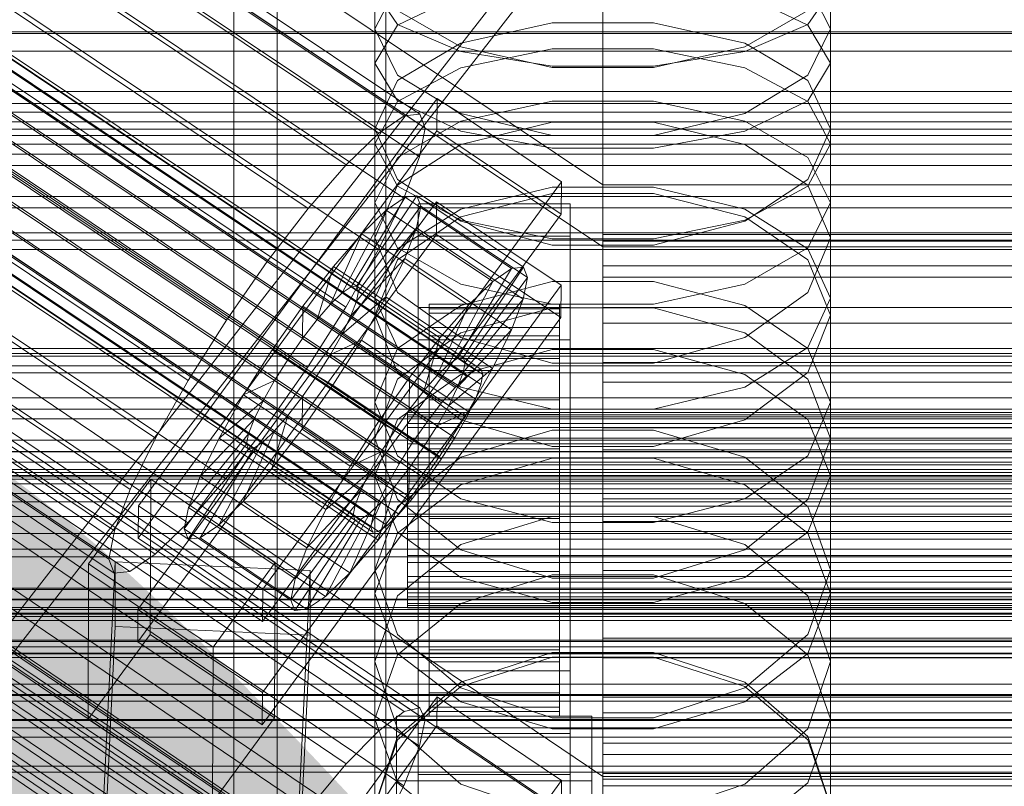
# Model space of a CAD drawing. Header units: millimetres. Extents: x -2233 to 61924, y -68080 to 6847.
# Tile 188 of 256: x -184 to -93, y -33996 to -33925. Entities that reach past the tile are written whole.
import ezdxf

# ---------------------------------------------------------------- set-up
doc = ezdxf.new("R2010")
doc.units = ezdxf.units.MM
for name, color, linetype, lineweight in [('COTAS_O', 1, 'Continuous', 0), ('COTAS_P', 1, 'Continuous', 0), ('frontal_briquetadora', 7, 'Continuous', 0), ('frontal_C01', 7, 'Continuous', 0), ('frontal_C02', 7, 'Continuous', 0), ('frontal_C03', 7, 'Continuous', 0), ('frontal_dosificador', 7, 'Continuous', 0), ('frontal_secador', 7, 'Continuous', 0)]:
    doc.layers.add(name, color=color, linetype=linetype, lineweight=lineweight)
doc.dimstyles.new('R19_100', dxfattribs={"dimtxt": 250, "dimasz": 150, "dimexe": 150, "dimexo": 80, "dimgap": 100, "dimtad": 1, "dimtih": 1, "dimtoh": 1, "dimdsep": 46, "dimcen": 0.09, "dimadec": 0, "dimazin": 0, "dimtfac": 1, "dimtdec": 4, "dimtofl": 0, "dimtmove": 0, "dimatfit": 3, "dimfxl": 1, "dimtolj": 1, "dimtzin": 0, "dimarcsym": 0})

# ---------------------------------------------------------------- blocks, each defined once
blk = doc.blocks.new('DIM_R28_52')
at = {"layer": 'COTAS_O'}
for p, q in [((-1725, -33700), (-1575, -33655)), ((1725, -33700), (1575, -33655)), ((-1725, -34400), (-1725, -33700)), ((-1725, -33700), (1725, -33700)), ((-1725, -33700), (-1575, -33745)), ((1725, -33700), (1575, -33745)), ((1725, -34400), (1725, -33700))]:
    blk.add_line(p, q, dxfattribs=at)
blk.add_text('3450 O', height=250, dxfattribs=at).set_placement((0, -33600))
blk = doc.blocks.new('DIM_R28_53')
at = {"layer": 'COTAS_P'}
for p, q in [((-150, -32300), (550, -32300)), ((550, -32300), (505, -32450)), ((550, -34900), (550, -32300)), ((550, -32300), (595, -32450)), ((550, -34900), (505, -34750)), ((550, -34900), (595, -34750)), ((-150, -34900), (550, -34900))]:
    blk.add_line(p, q, dxfattribs=at)
blk.add_text('2600 P', height=250, rotation=90, dxfattribs=at).set_placement((450, -33600))
blk = doc.blocks.new('DIM_R28_55')
at = {"layer": 'COTAS_O'}
for p, q in [((-650, -33700), (50, -33700)), ((50, -33700), (5, -33850)), ((50, -34900), (50, -33700)), ((50, -33700), (95, -33850)), ((50, -34900), (5, -34750)), ((50, -34900), (95, -34750)), ((-650, -34900), (50, -34900))]:
    blk.add_line(p, q, dxfattribs=at)
blk.add_text('1200 O', height=250, rotation=90, dxfattribs=at).set_placement((-50, -34300))
blk = doc.blocks.new('DIM_R28_56')
at = {"layer": 'COTAS_O'}
for p, q in [((-650, -34200), (-500, -34155)), ((650, -34200), (500, -34155)), ((-650, -34900), (-650, -34200)), ((-650, -34200), (650, -34200)), ((-650, -34200), (-500, -34245)), ((650, -34200), (500, -34245)), ((650, -34900), (650, -34200))]:
    blk.add_line(p, q, dxfattribs=at)
blk.add_text('1300 O', height=250, dxfattribs=at).set_placement((0, -34100))

msp = doc.modelspace()

# ---------------------------------------------------------------- linework, layer by layer
at = {"layer": 'frontal_briquetadora'}
for p, q in [((-151, -33929.238), (-151, -33912.608)), ((-109, -33929.238), (-109, -33912.608)), ((-164, -34100), (-164, -33920)), ((-160, -34100), (-160, -33920)), ((-151, -33936.682), (-151, -33920.41)), ((-109, -33936.682), (-109, -33920.41)), ((-160, -33922.563), (-160, -33931.737)), ((-160, -33932.038), (-160, -33922.836)), ((-148.92, -33922.018), (-151, -33926.087)), ((-148.92, -33925.697), (-151, -33922.627)), ((-109, -33926.087), (-111.08, -33922.018)), ((-109, -33922.627), (-111.08, -33925.697)), ((-160, -33932.339), (-160, -33923.11)), ((-148.92, -33925.751), (-143.093, -33922.955)), ((-116.907, -33922.955), (-111.08, -33925.751)), ((-143.094, -33927.741), (-148.92, -33924.402)), ((-111.08, -33924.402), (-116.906, -33927.741)), ((-134.674, -33925.528), (-143.094, -33927.39)), ((-125.326, -33925.528), (-134.674, -33925.528)), ((-116.906, -33927.39), (-125.326, -33925.528)), ((-151, -33929.238), (-148.92, -33925.751)), ((-151, -33942.099), (-151, -33926.087)), ((-151, -33926.087), (-148.92, -33930.345)), ((-143.093, -33928.158), (-148.92, -33925.697)), ((-111.08, -33925.697), (-116.907, -33928.158)), ((-111.08, -33925.751), (-109, -33929.238)), ((-111.08, -33930.345), (-109, -33926.087)), ((-109, -33942.099), (-109, -33926.087)), ((-143.094, -33927.39), (-148.92, -33930.837)), ((-111.08, -33930.837), (-116.906, -33927.39)), ((-134.674, -33929.647), (-143.094, -33927.741)), ((-134.673, -33927.928), (-143.093, -33929.662)), ((-134.673, -33929.524), (-143.093, -33928.158)), ((-125.327, -33927.928), (-134.673, -33927.928)), ((-116.907, -33929.662), (-125.327, -33927.928)), ((-116.907, -33928.158), (-125.327, -33929.524)), ((-116.906, -33927.741), (-125.326, -33929.647)), ((-151, -33929.238), (-148.92, -33932.725)), ((-111.08, -33932.725), (-109, -33929.238)), ((-143.093, -33929.662), (-148.92, -33932.786)), ((-125.326, -33929.647), (-134.674, -33929.647)), ((-125.327, -33929.524), (-134.673, -33929.524)), ((-111.08, -33932.786), (-116.907, -33929.662)), ((-148.92, -33930.837), (-151, -33935.302)), ((-148.92, -33930.345), (-143.094, -33933.895)), ((-116.906, -33933.895), (-111.08, -33930.345)), ((-109, -33935.302), (-111.08, -33930.837)), ((-160, -33931.737), (-160, -33941.791)), ((-160, -33942.119), (-160, -33932.038)), ((-160, -33942.448), (-160, -33932.339)), ((-148.92, -33932.786), (-151, -33936.682)), ((-148.92, -33932.725), (-143.093, -33935.521)), ((-143.093, -33934.597), (-134.673, -33932.744)), ((-134.673, -33932.744), (-125.327, -33932.744)), ((-125.327, -33932.744), (-116.907, -33934.597)), ((-116.907, -33935.521), (-111.08, -33932.725)), ((-109, -33936.682), (-111.08, -33932.786)), ((-148.92, -33937.935), (-143.093, -33934.597)), ((-143.094, -33933.895), (-134.674, -33935.917)), ((-143.094, -33936.726), (-134.674, -33934.689)), ((-134.674, -33934.689), (-125.326, -33934.689)), ((-125.326, -33935.917), (-116.906, -33933.895)), ((-125.326, -33934.689), (-116.906, -33936.726)), ((-116.907, -33934.597), (-111.08, -33937.935)), ((-148.92, -33939.949), (-151, -33935.302)), ((-151, -33950.89), (-151, -33935.302)), ((-143.093, -33935.521), (-134.673, -33937.073)), ((-125.327, -33937.073), (-116.907, -33935.521)), ((-109, -33935.302), (-111.08, -33939.949)), ((-109, -33950.89), (-109, -33935.302)), ((-134.674, -33935.917), (-125.326, -33935.917)), ((-151, -33936.682), (-148.92, -33940.578)), ((-148.92, -33940.485), (-143.094, -33936.726)), ((-134.673, -33937.073), (-125.327, -33937.073)), ((-116.906, -33936.726), (-111.08, -33940.485)), ((-111.08, -33940.578), (-109, -33936.682)), ((-151, -33942.099), (-148.92, -33937.935)), ((-111.08, -33937.935), (-109, -33942.099)), ((-143.094, -33943.808), (-148.92, -33939.949)), ((-111.08, -33939.949), (-116.906, -33943.808)), ((-151, -33945.334), (-148.92, -33940.485)), ((-148.92, -33940.578), (-143.093, -33943.702)), ((-143.093, -33942.681), (-134.673, -33940.653)), ((-134.673, -33940.653), (-125.327, -33940.653)), ((-125.327, -33940.653), (-116.907, -33942.681)), ((-116.907, -33943.702), (-111.08, -33940.578)), ((-111.08, -33940.485), (-109, -33945.334)), ((-160, -33941.791), (-160, -33952.701)), ((-134.674, -33941.254), (-143.094, -33943.404)), ((-125.326, -33941.254), (-134.674, -33941.254)), ((-116.906, -33943.404), (-125.326, -33941.254)), ((-160, -33953.056), (-160, -33942.119)), ((-160, -33953.411), (-160, -33942.448)), ((-148.92, -33946.262), (-151, -33942.099)), ((-148.92, -33946.334), (-143.093, -33942.681)), ((-116.907, -33942.681), (-111.08, -33946.334)), ((-109, -33942.099), (-111.08, -33946.262)), ((-143.094, -33943.404), (-148.92, -33947.367)), ((-143.093, -33943.702), (-134.673, -33945.436)), ((-125.327, -33945.436), (-116.907, -33943.702)), ((-111.08, -33947.366), (-116.906, -33943.404)), ((-134.674, -33946.001), (-143.094, -33943.808)), ((-116.906, -33943.808), (-125.326, -33946.001)), ((-148.92, -33950.361), (-151, -33945.334)), ((-151, -33960.462), (-151, -33945.334)), ((-134.673, -33945.436), (-125.327, -33945.436)), ((-109, -33945.334), (-111.08, -33950.361)), ((-109, -33960.462), (-109, -33945.334)), ((-151, -33950.89), (-148.92, -33946.334)), ((-143.093, -33949.6), (-148.92, -33946.262)), ((-125.326, -33946.001), (-134.674, -33946.001)), ((-111.08, -33946.262), (-116.907, -33949.6)), ((-111.08, -33946.334), (-109, -33950.89)), ((-148.92, -33947.367), (-151, -33952.465)), ((-109, -33952.465), (-111.08, -33947.366)), ((-134.673, -33949.368), (-143.093, -33951.565)), ((-134.673, -33951.453), (-143.093, -33949.6)), ((-125.327, -33949.368), (-134.673, -33949.368)), ((-116.907, -33951.565), (-125.327, -33949.368)), ((-116.907, -33949.6), (-125.327, -33951.453)), ((-151, -33950.89), (-148.92, -33955.446)), ((-143.094, -33954.52), (-148.92, -33950.361)), ((-111.08, -33950.361), (-116.906, -33954.52)), ((-111.08, -33955.446), (-109, -33950.89)), ((-143.093, -33951.565), (-148.92, -33955.525)), ((-134.674, -33951.768), (-143.094, -33954.085)), ((-143.094, -33954.085), (-134.674, -33951.768)), ((-125.326, -33951.768), (-134.674, -33951.768)), ((-125.327, -33951.453), (-134.673, -33951.453)), ((-116.906, -33954.085), (-125.326, -33951.768)), ((-125.326, -33951.768), (-116.906, -33954.085)), ((-111.08, -33955.525), (-116.907, -33951.565)), ((-160, -33952.701), (-160, -33964.438)), ((-151, -33967.266), (-151, -33952.465)), ((-151, -33952.465), (-148.92, -33957.738)), ((-111.08, -33957.738), (-109, -33952.465)), ((-109, -33967.266), (-109, -33952.465)), ((-160, -33964.818), (-160, -33953.056)), ((-160, -33965.199), (-160, -33953.411)), ((-143.094, -33954.085), (-148.92, -33958.344)), ((-148.92, -33958.344), (-143.094, -33954.085)), ((-134.674, -33956.878), (-143.094, -33954.52)), ((-116.906, -33954.52), (-125.326, -33956.878)), ((-111.08, -33958.344), (-116.906, -33954.085)), ((-116.906, -33954.085), (-111.08, -33958.344)), ((-148.92, -33955.525), (-151, -33960.462)), ((-148.92, -33955.446), (-143.093, -33959.099)), ((-116.907, -33959.099), (-111.08, -33955.446)), ((-109, -33960.462), (-111.08, -33955.525)), ((-143.093, -33957.922), (-134.673, -33955.615)), ((-134.673, -33955.615), (-125.327, -33955.615)), ((-125.327, -33955.615), (-116.907, -33957.922)), ((-125.326, -33956.878), (-134.674, -33956.878)), ((-148.92, -33957.738), (-143.094, -33962.092)), ((-148.92, -33962.081), (-143.093, -33957.922)), ((-116.907, -33957.922), (-111.08, -33962.081)), ((-116.906, -33962.092), (-111.08, -33957.738)), ((-148.92, -33958.344), (-151, -33963.807)), ((-143.093, -33959.099), (-134.673, -33961.127)), ((-125.327, -33961.127), (-116.907, -33959.099)), ((-109, -33963.807), (-111.08, -33958.344)), ((-151, -33960.462), (-148.92, -33965.4)), ((-111.08, -33965.4), (-109, -33960.462)), ((-134.673, -33961.127), (-125.327, -33961.127)), ((-151, -33967.266), (-148.92, -33962.081)), ((-143.094, -33962.092), (-134.674, -33964.556)), ((-125.326, -33964.556), (-116.906, -33962.092)), ((-111.08, -33962.081), (-109, -33967.266)), ((-143.094, -33965.539), (-134.674, -33963.061)), ((-134.674, -33963.061), (-125.326, -33963.061)), ((-125.326, -33963.061), (-116.906, -33965.539)), ((-160, -33964.438), (-160, -33976.973)), ((-148.92, -33969.438), (-151, -33963.807)), ((-151, -33978.088), (-151, -33963.807)), ((-134.674, -33964.556), (-125.326, -33964.556)), ((-109, -33963.807), (-111.08, -33969.438)), ((-109, -33978.088), (-109, -33963.807)), ((-160, -33977.377), (-160, -33964.818)), ((-160, -33977.782), (-160, -33965.199)), ((-148.92, -33965.4), (-143.093, -33969.359)), ((-148.92, -33970.084), (-143.094, -33965.539)), ((-116.907, -33969.359), (-111.08, -33965.4)), ((-116.906, -33965.539), (-111.08, -33970.084)), ((-143.093, -33968.093), (-134.673, -33965.624)), ((-134.673, -33965.624), (-125.327, -33965.624)), ((-125.327, -33965.624), (-116.907, -33968.093)), ((-148.92, -33972.452), (-151, -33967.266)), ((-109, -33967.266), (-111.08, -33972.452)), ((-148.92, -33972.541), (-143.093, -33968.093)), ((-116.907, -33968.093), (-111.08, -33972.541)), ((-151, -33975.899), (-148.92, -33970.084)), ((-143.094, -33974.075), (-148.92, -33969.438)), ((-143.093, -33969.359), (-134.673, -33971.557)), ((-125.327, -33971.557), (-116.907, -33969.359)), ((-111.08, -33969.438), (-116.906, -33974.075)), ((-111.08, -33970.084), (-109, -33975.899)), ((-134.674, -33971.009), (-143.094, -33973.591)), ((-125.326, -33971.009), (-134.674, -33971.009)), ((-116.906, -33973.591), (-125.326, -33971.009)), ((-134.673, -33971.557), (-125.327, -33971.557)), ((-151, -33978.088), (-148.92, -33972.541)), ((-143.093, -33976.61), (-148.92, -33972.452)), ((-111.08, -33972.452), (-116.907, -33976.61)), ((-111.08, -33972.541), (-109, -33978.088)), ((-143.094, -33973.591), (-148.92, -33978.321)), ((-111.08, -33978.321), (-116.906, -33973.591)), ((-134.674, -33976.695), (-143.094, -33974.075)), ((-116.906, -33974.075), (-125.326, -33976.695)), ((-148.92, -33981.875), (-151, -33975.899)), ((-151, -33989.624), (-151, -33975.899)), ((-134.673, -33976.379), (-143.093, -33979.002)), ((-125.327, -33976.379), (-134.673, -33976.379)), ((-116.907, -33979.002), (-125.327, -33976.379)), ((-109, -33975.899), (-111.08, -33981.875)), ((-109, -33989.624), (-109, -33975.899)), ((-160, -33976.973), (-160, -33990.272)), ((-134.673, -33978.918), (-143.093, -33976.61)), ((-125.326, -33976.695), (-134.674, -33976.695)), ((-116.907, -33976.61), (-125.327, -33978.918)), ((-160, -33990.7), (-160, -33977.377)), ((-160, -33991.128), (-160, -33977.782)), ((-151, -33978.088), (-148.92, -33983.634)), ((-111.08, -33983.634), (-109, -33978.088)), ((-148.92, -33978.321), (-151, -33984.362)), ((-143.093, -33979.002), (-148.92, -33983.729)), ((-125.327, -33978.918), (-134.673, -33978.918)), ((-111.08, -33983.729), (-116.907, -33979.002)), ((-109, -33984.362), (-111.08, -33978.321)), ((-143.094, -33986.783), (-148.92, -33981.875)), ((-111.08, -33981.875), (-116.906, -33986.783)), ((-148.92, -33983.634), (-143.093, -33988.082)), ((-134.674, -33983.539), (-143.094, -33986.271)), ((-125.326, -33983.539), (-134.674, -33983.539)), ((-116.906, -33986.271), (-125.326, -33983.539)), ((-116.907, -33988.082), (-111.08, -33983.634)), ((-148.92, -33983.729), (-151, -33989.624)), ((-151, -33997.699), (-151, -33984.362)), ((-151, -33984.362), (-148.92, -33990.56)), ((-143.093, -33986.673), (-134.673, -33983.95)), ((-134.673, -33983.95), (-125.327, -33983.95)), ((-125.327, -33983.95), (-116.907, -33986.673)), ((-109, -33989.624), (-111.08, -33983.729)), ((-111.08, -33990.56), (-109, -33984.362)), ((-109, -33997.699), (-109, -33984.362)), ((-143.094, -33986.271), (-148.92, -33991.269)), ((-111.08, -33991.269), (-116.906, -33986.271)), ((-148.92, -33991.58), (-143.093, -33986.673)), ((-134.674, -33989.552), (-143.094, -33986.783)), ((-116.906, -33986.783), (-125.326, -33989.552)), ((-116.907, -33986.673), (-111.08, -33991.58)), ((-143.093, -33988.082), (-134.673, -33990.551)), ((-125.327, -33990.551), (-116.907, -33988.082)), ((-151, -33989.624), (-148.92, -33995.519)), ((-125.326, -33989.552), (-134.674, -33989.552)), ((-111.08, -33995.519), (-109, -33989.624)), ((-160, -33990.272), (-160, -34004.303)), ((-160, -34004.753), (-160, -33990.7)), ((-148.92, -33990.56), (-143.094, -33995.642)), ((-134.673, -33990.551), (-125.327, -33990.551)), ((-116.906, -33995.642), (-111.08, -33990.56)), ((-160, -34005.203), (-160, -33991.128)), ((-148.92, -33991.269), (-151, -33997.637)), ((-151, -33997.699), (-148.92, -33991.58)), ((-109, -33997.637), (-111.08, -33991.269)), ((-111.08, -33991.58), (-109, -33997.699)), ((-148.92, -33995.519), (-143.093, -34000.246)), ((-116.907, -34000.246), (-111.08, -33995.519)), ((-143.094, -33995.642), (-134.674, -33998.507)), ((-125.326, -33998.507), (-116.906, -33995.642))]:
    msp.add_line(p, q, dxfattribs=at)
at = {"layer": 'frontal_C01'}
for p, q in [((-130, -33994.965), (-130, -33732.352)), ((-130, -33738.133), (-130, -34000.746)), ((-332.629, -33864.633), (-148.32, -33988.968)), ((-331.181, -33864.284), (-146.872, -33988.618)), ((-330.692, -33865.373), (-146.383, -33989.708)), ((-334.938, -33866.398), (-150.629, -33990.733)), ((-355.53, -33868.098), (-141.731, -34012.326)), ((-355.017, -33867.974), (-141.218, -34012.202)), ((-354.844, -33868.36), (-141.045, -34012.589)), ((-331.197, -33867.828), (-146.887, -33992.163)), ((-356.348, -33868.723), (-142.549, -34012.952)), ((-355.022, -33869.23), (-141.224, -34013.458)), ((-357.415, -33869.808), (-143.617, -34014.036)), ((-337.95, -33869.458), (-153.641, -33993.793)), ((-355.541, -33870.524), (-141.742, -34014.753)), ((-358.659, -33871.277), (-144.861, -34015.505)), ((-332.659, -33871.481), (-148.35, -33995.816)), ((-356.363, -33872.155), (-142.565, -34016.383)), ((-146.196, -34017.26), (-359.995, -33873.031)), ((-341.461, -33873.605), (-157.152, -33997.94)), ((-357.434, -33874.011), (-143.635, -34018.239)), ((-361.332, -33874.951), (-147.533, -34019.179)), ((-358.68, -33875.965), (-144.881, -34020.193)), ((-334.981, -33876.083), (-150.672, -34000.418)), ((-160.922, -34002.891), (-345.231, -33878.556)), ((-338.003, -33881.32), (-153.694, -34005.655)), ((-349.002, -33883.974), (-164.693, -34008.309)), ((-341.52, -33886.835), (-157.211, -34011.17)), ((-130, -33994.965), (-228.298, -33928.654)), ((-228.298, -33934.434), (-130, -34000.746)), ((-172.809, -34025.451), (-145.277, -33987.597)), ((-145.289, -33990.293), (-145.277, -33987.597)), ((-145.277, -33987.597), (-133.809, -33995.333)), ((-150.629, -33990.733), (-148.32, -33988.968)), ((-148.32, -33988.968), (-146.872, -33988.618)), ((-146.872, -33988.618), (-146.383, -33989.708)), ((-146.383, -33989.708), (-146.887, -33992.163)), ((-145.289, -33990.293), (-172.821, -34028.147)), ((-153.641, -33993.793), (-150.629, -33990.733)), ((-133.821, -33998.029), (-145.289, -33990.293)), ((-146.887, -33992.163), (-148.35, -33995.816)), ((-157.152, -33997.94), (-153.641, -33993.793)), ((-133.809, -33995.333), (-161.341, -34033.188)), ((-133.809, -33995.333), (-133.821, -33998.029)), ((-130, -34257.579), (-130, -33994.965)), ((0, -33994.965), (-130, -33994.965)), ((-148.35, -33995.816), (-150.672, -34000.418))]:
    msp.add_line(p, q, dxfattribs=at)
at = {"layer": 'frontal_C02'}
for p, q in [((-130, -33940.443), (-130, -33649.948)), ((-130, -33655.678), (-130, -33946.173)), ((-332.629, -33810.853), (-148.32, -33934.108)), ((-331.181, -33810.695), (-146.872, -33933.95)), ((-330.692, -33811.978), (-146.383, -33935.233)), ((-334.938, -33812.44), (-150.629, -33935.695)), ((-355.53, -33814.539), (-141.731, -33957.515)), ((-355.017, -33814.483), (-141.218, -33957.459)), ((-331.197, -33814.614), (-146.887, -33937.869)), ((-356.348, -33815.102), (-142.549, -33958.077)), ((-354.844, -33814.938), (-141.045, -33957.913)), ((-337.95, -33815.35), (-153.641, -33938.604)), ((-357.415, -33816.133), (-143.617, -33959.108)), ((-355.022, -33815.872), (-141.224, -33958.847)), ((-358.659, -33817.561), (-144.861, -33960.537)), ((-355.541, -33817.222), (-141.742, -33960.197)), ((-332.659, -33818.423), (-148.35, -33941.678)), ((-146.196, -33962.266), (-359.995, -33819.291)), ((-356.363, -33818.895), (-142.565, -33961.871)), ((-341.461, -33819.382), (-157.152, -33942.637)), ((-361.332, -33821.203), (-147.533, -33964.178)), ((-357.434, -33820.779), (-143.635, -33963.754)), ((-358.68, -33822.743), (-144.881, -33965.719)), ((-362.578, -33823.168), (-148.779, -33966.143)), ((-334.981, -33823.147), (-150.672, -33946.401)), ((-360.017, -33824.656), (-146.218, -33967.631)), ((-160.922, -33947.518), (-345.231, -33824.263)), ((-363.648, -33825.051), (-149.85, -33968.027)), ((-361.352, -33826.385), (-147.554, -33969.361)), ((-364.471, -33826.725), (-150.672, -33969.7)), ((-364.989, -33828.075), (-151.191, -33971.05)), ((-362.596, -33827.814), (-148.798, -33970.789)), ((-338.003, -33828.462), (-153.694, -33951.717)), ((-365.168, -33829.009), (-151.369, -33971.984)), ((-364.482, -33829.407), (-150.683, -33972.383)), ((-363.664, -33828.845), (-149.865, -33971.82)), ((-364.995, -33829.463), (-151.196, -33972.439)), ((-349.002, -33829.66), (-164.693, -33952.915)), ((-341.52, -33834.007), (-157.211, -33957.262)), ((-352.519, -33835.205), (-168.21, -33958.46)), ((-345.291, -33839.404), (-160.982, -33962.659)), ((-355.541, -33840.521), (-171.232, -33963.775)), ((-349.061, -33844.285), (-164.752, -33967.54)), ((-357.863, -33845.244), (-173.554, -33968.499)), ((-352.572, -33848.318), (-168.263, -33971.572)), ((-359.326, -33849.053), (-175.016, -33972.308)), ((-359.83, -33851.689), (-175.521, -33974.944)), ((-355.584, -33851.227), (-171.275, -33974.481)), ((-359.341, -33852.972), (-175.032, -33976.227)), ((-357.893, -33852.814), (-173.584, -33976.069)), ((-130, -33940.443), (-228.298, -33874.707)), ((-228.298, -33880.437), (-130, -33946.173)), ((-172.809, -33970.016), (-145.277, -33932.493)), ((-145.289, -33935.474), (-145.277, -33932.493)), ((-145.277, -33932.493), (-133.809, -33940.162)), ((-150.629, -33935.695), (-148.32, -33934.108)), ((-148.32, -33934.108), (-146.872, -33933.95)), ((-146.872, -33933.95), (-146.383, -33935.233)), ((-145.289, -33935.474), (-172.821, -33972.996)), ((-146.383, -33935.233), (-146.887, -33937.869)), ((-133.821, -33943.143), (-145.289, -33935.474)), ((-153.641, -33938.604), (-150.629, -33935.695)), ((-146.887, -33937.869), (-148.35, -33941.678)), ((-157.152, -33942.637), (-153.641, -33938.604)), ((-133.809, -33940.162), (-161.341, -33977.685)), ((-133.809, -33940.162), (-133.821, -33943.143)), ((-130, -34230.937), (-130, -33940.443)), ((0, -33940.443), (-130, -33940.443)), ((-153.199, -33949.845), (-148.226, -33941.585)), ((-152.686, -33949.789), (-147.143, -33941.467)), ((-148.35, -33941.678), (-150.672, -33946.401)), ((-148.226, -33941.585), (-149.953, -33942.773)), ((-147.143, -33941.467), (-148.226, -33941.585)), ((-148.226, -33941.585), (-138.396, -33948.159)), ((-147.143, -33941.467), (-137.313, -33948.041)), ((-146.777, -33942.427), (-147.143, -33941.467)), ((-172.847, -33979.553), (-145.315, -33942.031)), ((-160.922, -33947.518), (-157.152, -33942.637)), ((-154.017, -33950.408), (-149.953, -33942.773)), ((-152.513, -33950.244), (-146.777, -33942.427)), ((-149.953, -33942.773), (-152.207, -33944.949)), ((-149.953, -33942.773), (-140.123, -33949.346)), ((-147.155, -33944.399), (-146.777, -33942.427)), ((-147, -33945.185), (-147, -33942.205)), ((-147, -33942.205), (-133, -33942.205)), ((-147, -33988.023), (-147, -33942.205)), ((-146.777, -33942.427), (-136.948, -33949)), ((-145.327, -33945.011), (-145.315, -33942.031)), ((-145.315, -33942.031), (-133.847, -33949.7)), ((-133, -33942.205), (-133, -33945.185)), ((-133, -33942.205), (-133, -33988.023)), ((-161.353, -33980.665), (-133.821, -33943.143)), ((-152.692, -33951.178), (-147.155, -33944.399)), ((-148.249, -33947.248), (-147.155, -33944.399)), ((-147.155, -33944.399), (-137.325, -33950.972)), ((-145.327, -33945.011), (-172.859, -33982.534)), ((-155.085, -33951.439), (-152.207, -33944.949)), ((-152.207, -33944.949), (-154.833, -33947.965)), ((-152.207, -33944.949), (-142.377, -33951.522)), ((-133, -33945.185), (-147, -33945.185)), ((-147, -33945.185), (-147, -33991.004)), ((-133.859, -33952.68), (-145.327, -33945.011)), ((-133, -33991.004), (-133, -33945.185)), ((-130, -33946.173), (-130, -33945.04)), ((-130, -33945.04), (-130, -33945.636)), ((-130, -33945.04), (130, -33945.04)), ((-150.672, -33946.401), (-153.694, -33951.717)), ((-130, -33945.636), (-130, -33947.921)), ((-130, -33945.636), (130, -33945.636)), ((-130, -33946.173), (-130, -34236.667)), ((-130, -33946.173), (0, -33946.173)), ((-130, -33948.958), (-130, -33946.173)), ((-130, -33946.173), (130, -33946.173)), ((-153.21, -33952.528), (-148.249, -33947.248)), ((-149.985, -33950.781), (-148.249, -33947.248)), ((-148.249, -33947.248), (-138.419, -33953.822)), ((-164.693, -33952.915), (-160.922, -33947.518)), ((-154.833, -33947.965), (-157.653, -33951.616)), ((-156.329, -33952.867), (-154.833, -33947.965)), ((-154.833, -33947.965), (-145.003, -33954.539)), ((-138.396, -33948.159), (-143.369, -33956.419)), ((-137.313, -33948.041), (-142.856, -33956.363)), ((-140.123, -33949.346), (-138.396, -33948.159)), ((-138.396, -33948.159), (-137.313, -33948.041)), ((-137.313, -33948.041), (-136.948, -33949)), ((-130, -33947.921), (-130, -33951.739)), ((-130, -33947.921), (130, -33947.921)), ((-136.948, -33949), (-142.683, -33956.818)), ((-136.948, -33949), (-137.325, -33950.972)), ((-130, -33953.206), (-130, -33948.958)), ((-130, -33948.958), (130, -33948.958)), ((-133.847, -33949.7), (-161.379, -33987.222)), ((-154.017, -33950.408), (-153.199, -33949.845)), ((-153.199, -33949.845), (-152.686, -33949.789)), ((-143.369, -33956.419), (-153.199, -33949.845)), ((-142.856, -33956.363), (-152.686, -33949.789)), ((-152.686, -33949.789), (-152.513, -33950.244)), ((-140.123, -33949.346), (-144.188, -33956.981)), ((-142.377, -33951.522), (-140.123, -33949.346)), ((-133.847, -33949.7), (-133.859, -33952.68)), ((-155.085, -33951.439), (-154.017, -33950.408)), ((-154.033, -33954.201), (-149.985, -33950.781)), ((-144.188, -33956.981), (-154.017, -33950.408)), ((-152.513, -33950.244), (-152.692, -33951.178)), ((-142.683, -33956.818), (-152.513, -33950.244)), ((-152.246, -33954.757), (-149.985, -33950.781)), ((-149.985, -33950.781), (-140.156, -33957.355)), ((-137.325, -33950.972), (-142.862, -33957.752)), ((-137.325, -33950.972), (-138.419, -33953.822)), ((-157.653, -33951.616), (-160.474, -33955.654)), ((-157.653, -33951.616), (-157.665, -33954.597)), ((-147.823, -33958.19), (-157.653, -33951.616)), ((-153.694, -33951.717), (-157.211, -33957.262)), ((-156.329, -33952.867), (-155.085, -33951.439)), ((-145.255, -33958.012), (-155.085, -33951.439)), ((-152.692, -33951.178), (-153.21, -33952.528)), ((-142.862, -33957.752), (-152.692, -33951.178)), ((-147, -33954.723), (-147, -33951.742)), ((-147, -33951.742), (-133, -33951.742)), ((-147, -33997.561), (-147, -33951.742)), ((-146, -33961.426), (-146, -33951.434)), ((-146, -33951.434), (-146, -33951.88)), ((-146, -33951.434), (-134, -33951.434)), ((-146, -33952.282), (-146, -33951.434)), ((-146, -33961.637), (-146, -33951.88)), ((-146, -33951.88), (-146, -33953.59)), ((-146, -33951.88), (-134, -33951.88)), ((-142.377, -33951.522), (-145.255, -33958.012)), ((-145.003, -33954.539), (-142.377, -33951.522)), ((-134, -33951.88), (-134, -33951.434)), ((-134, -33951.434), (-134, -33961.426)), ((-134, -33951.434), (-134, -33952.282)), ((-134, -33953.59), (-134, -33951.88)), ((-134, -33951.88), (-134, -33961.637)), ((-133, -33951.742), (-133, -33954.723)), ((-133, -33951.742), (-133, -33997.561)), ((-130, -33951.739), (-130, -33956.831)), ((-130, -33951.739), (130, -33951.739)), ((-161.391, -33990.203), (-133.859, -33952.68)), ((-153.21, -33952.528), (-154.033, -33954.201)), ((-143.38, -33959.101), (-153.21, -33952.528)), ((-146, -33961.828), (-146, -33952.282)), ((-146, -33952.282), (-134, -33952.282)), ((-146, -33954.366), (-146, -33952.282)), ((-134, -33952.282), (-134, -33961.828)), ((-134, -33952.282), (-134, -33954.366)), ((-168.21, -33958.46), (-164.693, -33952.915)), ((-157.665, -33954.597), (-156.329, -33952.867)), ((-146.499, -33959.441), (-156.329, -33952.867)), ((-146, -33962.447), (-146, -33953.59)), ((-146, -33953.59), (-146, -33956.446)), ((-146, -33953.59), (-134, -33953.59)), ((-134, -33956.446), (-134, -33953.59)), ((-134, -33953.59), (-134, -33962.447)), ((-130, -33958.627), (-130, -33953.206)), ((-130, -33953.206), (130, -33953.206)), ((-159.001, -33956.509), (-157.665, -33954.597)), ((-157.665, -33954.597), (-147.835, -33961.171)), ((-154.033, -33954.201), (-155.103, -33956.085)), ((-144.203, -33960.775), (-154.033, -33954.201)), ((-147.823, -33958.19), (-145.003, -33954.539)), ((-145.003, -33954.539), (-146.499, -33959.441)), ((-146, -33962.815), (-146, -33954.366)), ((-146, -33954.366), (-134, -33954.366)), ((-146, -33957.543), (-146, -33954.366)), ((-138.419, -33953.822), (-143.38, -33959.101)), ((-138.419, -33953.822), (-140.156, -33957.355)), ((-134, -33954.366), (-134, -33962.815)), ((-134, -33954.366), (-134, -33957.543)), ((-155.103, -33956.085), (-152.246, -33954.757)), ((-154.877, -33958.905), (-152.246, -33954.757)), ((-152.246, -33954.757), (-142.416, -33961.331)), ((-133, -33954.723), (-147, -33954.723)), ((-147, -33954.723), (-147, -34000.541)), ((-133, -34000.541), (-133, -33954.723)), ((-160.474, -33955.654), (-163.105, -33959.802)), ((-159.001, -33956.509), (-160.474, -33955.654)), ((-160.474, -33955.654), (-150.644, -33962.227)), ((-155.103, -33956.085), (-156.35, -33958.05)), ((-145.274, -33962.658), (-155.103, -33956.085)), ((-146, -33963.8), (-146, -33956.446)), ((-146, -33956.446), (-146, -33960.254)), ((-146, -33956.446), (-134, -33956.446)), ((-143.369, -33956.419), (-144.188, -33956.981)), ((-142.856, -33956.363), (-143.369, -33956.419)), ((-142.683, -33956.818), (-142.856, -33956.363)), ((-134, -33960.254), (-134, -33956.446)), ((-134, -33956.446), (-134, -33963.8)), ((-157.211, -33957.262), (-160.982, -33962.659)), ((-160.247, -33958.474), (-159.001, -33956.509)), ((-149.171, -33963.083), (-159.001, -33956.509)), ((-144.188, -33956.981), (-145.255, -33958.012)), ((-140.156, -33957.355), (-144.203, -33960.775)), ((-142.862, -33957.752), (-142.683, -33956.818)), ((-140.156, -33957.355), (-142.416, -33961.331)), ((-130, -33956.831), (-130, -33962.848)), ((-130, -33956.831), (130, -33956.831)), ((-156.35, -33958.05), (-157.686, -33959.962)), ((-156.35, -33958.05), (-154.877, -33958.905)), ((-146.52, -33964.623), (-156.35, -33958.05)), ((-150.644, -33962.227), (-147.823, -33958.19)), ((-147.835, -33961.171), (-147.823, -33958.19)), ((-145.255, -33958.012), (-146.499, -33959.441)), ((-146, -33964.32), (-146, -33957.543)), ((-146, -33957.543), (-134, -33957.543)), ((-146, -33961.598), (-146, -33957.543)), ((-143.617, -33959.108), (-142.549, -33958.077)), ((-143.38, -33959.101), (-142.862, -33957.752)), ((-142.549, -33958.077), (-141.731, -33957.515)), ((-141.731, -33957.515), (-141.218, -33957.459)), ((-141.045, -33957.913), (-141.224, -33958.847)), ((-141.218, -33957.459), (-141.045, -33957.913)), ((-134, -33957.543), (-134, -33964.32)), ((-134, -33957.543), (-134, -33961.598)), ((-171.232, -33963.775), (-168.21, -33958.46)), ((-160.247, -33958.474), (-163.105, -33959.802)), ((-161.318, -33960.358), (-160.247, -33958.474)), ((-150.417, -33965.048), (-160.247, -33958.474)), ((-157.698, -33962.942), (-154.877, -33958.905)), ((-154.877, -33958.905), (-145.047, -33965.479)), ((-144.861, -33960.537), (-143.617, -33959.108)), ((-144.203, -33960.775), (-143.38, -33959.101)), ((-141.224, -33958.847), (-141.742, -33960.197)), ((-130, -33964.852), (-130, -33958.627)), ((-130, -33958.627), (130, -33958.627)), ((-163.105, -33959.802), (-165.365, -33963.778)), ((-163.105, -33959.802), (-153.275, -33966.375)), ((-157.686, -33959.962), (-159.022, -33961.691)), ((-157.686, -33959.962), (-157.698, -33962.942)), ((-147.856, -33966.536), (-157.686, -33959.962)), ((-146.499, -33959.441), (-147.835, -33961.171)), ((-161.318, -33960.358), (-165.365, -33963.778)), ((-162.14, -33962.031), (-161.318, -33960.358)), ((-151.488, -33966.931), (-161.318, -33960.358)), ((-146.196, -33962.266), (-144.861, -33960.537)), ((-146, -33965.604), (-146, -33960.254)), ((-146, -33960.254), (-146, -33964.756)), ((-146, -33960.254), (-134, -33960.254)), ((-145.274, -33962.658), (-144.203, -33960.775)), ((-141.742, -33960.197), (-142.565, -33961.871)), ((-134, -33964.756), (-134, -33960.254)), ((-134, -33960.254), (-134, -33965.604)), ((-159.022, -33961.691), (-160.518, -33966.594)), ((-159.022, -33961.691), (-160.266, -33963.12)), ((-149.192, -33968.265), (-159.022, -33961.691)), ((-147.835, -33961.171), (-149.171, -33963.083)), ((-148, -33961.828), (-148, -33961.426)), ((-148, -33961.426), (-148, -33961.637)), ((-148, -33961.426), (148, -33961.426)), ((-148, -33961.637), (-148, -33962.447)), ((-148, -33961.637), (148, -33961.637)), ((-148, -33962.815), (-148, -33961.828)), ((-148, -33961.828), (148, -33961.828)), ((-146, -33961.637), (-146, -33961.426)), ((-134, -33961.426), (-146, -33961.426)), ((-146, -33961.426), (-146, -33961.828)), ((-146, -33966.241), (-146, -33961.598)), ((-146, -33961.598), (-134, -33961.598)), ((-146, -33966.255), (-146, -33961.598)), ((-146, -33962.447), (-146, -33961.637)), ((-134, -33961.637), (-146, -33961.637)), ((-134, -33961.828), (-146, -33961.828)), ((-146, -33961.828), (-146, -33962.815)), ((-142.416, -33961.331), (-145.274, -33962.658)), ((-142.416, -33961.331), (-145.047, -33965.479)), ((-142.565, -33961.871), (-143.635, -33963.754)), ((-134, -33961.426), (-134, -33961.637)), ((-134, -33961.828), (-134, -33961.426)), ((-134, -33961.598), (-134, -33966.241)), ((-134, -33961.598), (-134, -33966.255)), ((-134, -33961.637), (-134, -33962.447)), ((-134, -33962.815), (-134, -33961.828)), ((-162.14, -33962.031), (-167.102, -33967.311)), ((-160.982, -33962.659), (-164.752, -33967.54)), ((-162.659, -33963.381), (-162.14, -33962.031)), ((-152.311, -33968.605), (-162.14, -33962.031)), ((-153.275, -33966.375), (-150.644, -33962.227)), ((-150.644, -33962.227), (-149.171, -33963.083)), ((-148, -33962.447), (-148, -33963.8)), ((-148, -33962.447), (148, -33962.447)), ((-148, -33964.32), (-148, -33962.815)), ((-148, -33962.815), (148, -33962.815)), ((-147.533, -33964.178), (-146.196, -33962.266)), ((-146.52, -33964.623), (-145.274, -33962.658)), ((-146, -33963.8), (-146, -33962.447)), ((-134, -33962.447), (-146, -33962.447)), ((-134, -33962.815), (-146, -33962.815)), ((-146, -33962.815), (-146, -33964.32)), ((-134, -33962.447), (-134, -33963.8)), ((-134, -33964.32), (-134, -33962.815)), ((-130, -33962.848), (-130, -33969.381)), ((130, -33962.848), (-130, -33962.848)), ((-162.659, -33963.381), (-168.196, -33970.16)), ((-160.266, -33963.12), (-163.144, -33969.61)), ((-162.837, -33964.315), (-162.659, -33963.381)), ((-152.829, -33969.955), (-162.659, -33963.381)), ((-160.266, -33963.12), (-161.333, -33964.151)), ((-160.518, -33966.594), (-157.698, -33962.942)), ((-150.436, -33969.694), (-160.266, -33963.12)), ((-157.698, -33962.942), (-147.868, -33969.516)), ((-149.171, -33963.083), (-150.417, -33965.048)), ((-143.635, -33963.754), (-144.881, -33965.719)), ((-173.554, -33968.499), (-171.232, -33963.775)), ((-162.837, -33964.315), (-168.573, -33972.132)), ((-165.365, -33963.778), (-167.102, -33967.311)), ((-161.333, -33964.151), (-165.397, -33971.786)), ((-165.365, -33963.778), (-155.535, -33970.351)), ((-162.664, -33964.769), (-162.837, -33964.315)), ((-153.008, -33970.889), (-162.837, -33964.315)), ((-161.333, -33964.151), (-162.151, -33964.714)), ((-151.503, -33970.725), (-161.333, -33964.151)), ((-148.779, -33966.143), (-147.533, -33964.178)), ((-148, -33963.8), (-148, -33965.604)), ((-148, -33963.8), (148, -33963.8)), ((-148, -33966.241), (-148, -33964.32)), ((-148, -33964.32), (148, -33964.32)), ((-147.856, -33966.536), (-146.52, -33964.623)), ((-145.047, -33965.479), (-146.52, -33964.623)), ((-146, -33965.604), (-146, -33963.8)), ((-134, -33963.8), (-146, -33963.8)), ((-134, -33964.32), (-146, -33964.32)), ((-146, -33964.32), (-146, -33966.241)), ((-134, -33963.8), (-134, -33965.604)), ((-134, -33966.241), (-134, -33964.32)), ((-162.664, -33964.769), (-168.208, -33973.092)), ((-162.151, -33964.714), (-167.125, -33972.974)), ((-162.151, -33964.714), (-162.664, -33964.769)), ((-152.835, -33971.343), (-162.664, -33964.769)), ((-152.321, -33971.287), (-162.151, -33964.714)), ((-153.275, -33966.375), (-150.417, -33965.048)), ((-150.417, -33965.048), (-151.488, -33966.931)), ((-145.047, -33965.479), (-147.868, -33969.516)), ((-146, -33964.756), (-146, -33967.736)), ((-134, -33964.756), (-146, -33964.756)), ((-146, -33964.756), (-146, -33969.643)), ((-134, -33967.736), (-134, -33964.756)), ((-134, -33969.643), (-134, -33964.756)), ((-130, -33971.456), (-130, -33964.852)), ((-130, -33964.852), (130, -33964.852)), ((-155.535, -33970.351), (-153.275, -33966.375)), ((-149.85, -33968.027), (-148.779, -33966.143)), ((-148, -33965.604), (-148, -33967.736)), ((-148, -33965.604), (148, -33965.604)), ((-148, -33968.446), (-148, -33966.241)), ((-148, -33966.241), (148, -33966.241)), ((-144.881, -33965.719), (-146.218, -33967.631)), ((-146, -33967.736), (-146, -33965.604)), ((-134, -33965.604), (-146, -33965.604)), ((-134, -33966.241), (-146, -33966.241)), ((-146, -33966.241), (-146, -33968.446)), ((-146, -33968.446), (-146, -33966.255)), ((-146, -33966.255), (-134, -33966.255)), ((-146, -33971.194), (-146, -33966.255)), ((-134, -33965.604), (-134, -33967.736)), ((-134, -33968.446), (-134, -33966.241)), ((-134, -33966.255), (-134, -33968.446)), ((-134, -33966.255), (-134, -33971.194)), ((-167.102, -33967.311), (-168.196, -33970.16)), ((-167.102, -33967.311), (-157.272, -33973.884)), ((-163.144, -33969.61), (-160.518, -33966.594)), ((-160.518, -33966.594), (-150.688, -33973.167)), ((-155.535, -33970.351), (-151.488, -33966.931)), ((-151.488, -33966.931), (-152.311, -33968.605)), ((-149.192, -33968.265), (-147.856, -33966.536)), ((-147.868, -33969.516), (-147.856, -33966.536)), ((430, -33967.57), (-430, -33967.57)), ((-177.394, -33975.375), (-171.658, -33967.558)), ((-171.715, -33981.864), (-171.658, -33967.558)), ((-171.658, -33967.558), (-160.19, -33975.227)), ((-164.752, -33967.54), (-168.263, -33971.572)), ((-150.688, -33973.167), (-149.192, -33968.265)), ((-150.672, -33969.7), (-149.85, -33968.027)), ((-150.436, -33969.694), (-149.192, -33968.265)), ((-148, -33967.736), (-148, -33970.051)), ((148, -33967.736), (-148, -33967.736)), ((-146.218, -33967.631), (-147.554, -33969.361)), ((-146, -33967.736), (-134, -33967.736)), ((-146, -33970.051), (-146, -33967.736)), ((-134, -33967.736), (-134, -33970.051)), ((-175.016, -33972.308), (-173.554, -33968.499)), ((-157.272, -33973.884), (-152.311, -33968.605)), ((-152.311, -33968.605), (-152.829, -33969.955)), ((-148, -33970.786), (-148, -33968.446)), ((-148, -33968.446), (148, -33968.446)), ((-134, -33968.446), (-146, -33968.446)), ((-146, -33968.446), (-146, -33970.786)), ((-134, -33970.786), (-134, -33968.446)), ((-172.809, -33970.016), (-172.821, -33972.996)), ((-161.341, -33977.685), (-172.809, -33970.016)), ((-165.397, -33971.786), (-163.144, -33969.61)), ((-163.144, -33969.61), (-153.314, -33976.184)), ((-158.366, -33976.734), (-152.829, -33969.955)), ((-153.314, -33976.184), (-150.436, -33969.694)), ((-152.829, -33969.955), (-153.008, -33970.889)), ((-151.503, -33970.725), (-150.436, -33969.694)), ((-151.191, -33971.05), (-150.672, -33969.7)), ((-147.868, -33969.516), (-150.688, -33973.167)), ((-147.554, -33969.361), (-148.798, -33970.789)), ((-148, -33970.051), (-148, -33972.391)), ((-148, -33970.051), (148, -33970.051)), ((-146, -33970.051), (-146, -33969.643)), ((-146, -33969.643), (-146, -33974.582)), ((-146, -33969.643), (-134, -33969.643)), ((-146, -33972.391), (-146, -33970.051)), ((-134, -33970.051), (-146, -33970.051)), ((-134, -33974.582), (-134, -33969.643)), ((-134, -33969.643), (-134, -33970.051)), ((-134, -33970.051), (-134, -33972.391)), ((-130, -33969.381), (-130, -33975.985)), ((-130, -33969.381), (130, -33969.381)), ((-168.196, -33970.16), (-168.573, -33972.132)), ((-168.196, -33970.16), (-158.366, -33976.734)), ((-158.743, -33978.706), (-153.008, -33970.889)), ((-157.272, -33973.884), (-155.535, -33970.351)), ((-155.567, -33978.36), (-151.503, -33970.725)), ((-153.008, -33970.889), (-152.835, -33971.343)), ((-152.321, -33971.287), (-151.503, -33970.725)), ((-148.798, -33970.789), (-149.865, -33971.82)), ((-148, -33973.101), (-148, -33970.786)), ((-148, -33970.786), (148, -33970.786)), ((-146, -33970.786), (-146, -33971.194)), ((-134, -33970.786), (-146, -33970.786)), ((-146, -33970.786), (-146, -33973.101)), ((-134, -33971.194), (-134, -33970.786)), ((-134, -33973.101), (-134, -33970.786)), ((-168.263, -33971.572), (-171.275, -33974.481)), ((-167.125, -33972.974), (-165.397, -33971.786)), ((-165.397, -33971.786), (-155.567, -33978.36)), ((-158.378, -33979.665), (-152.835, -33971.343)), ((-157.295, -33979.547), (-152.321, -33971.287)), ((-152.835, -33971.343), (-152.321, -33971.287)), ((-151.369, -33971.984), (-151.191, -33971.05)), ((-149.865, -33971.82), (-150.683, -33972.383)), ((-146, -33971.194), (-134, -33971.194)), ((-146, -33976.081), (-146, -33971.194)), ((-134, -33971.194), (-134, -33976.081)), ((-130, -33977.989), (-130, -33971.456)), ((-130, -33971.456), (130, -33971.456)), ((430, -33972.57), (-430, -33972.57)), ((-175.521, -33974.944), (-175.016, -33972.308)), ((-168.573, -33972.132), (-168.208, -33973.092)), ((-168.573, -33972.132), (-158.743, -33978.706)), ((-151.196, -33972.439), (-151.369, -33971.984)), ((-150.683, -33972.383), (-151.196, -33972.439)), ((-148, -33972.391), (-148, -33974.596)), ((-148, -33972.391), (148, -33972.391)), ((-146, -33974.596), (-146, -33972.391)), ((-146, -33972.391), (-146, -33974.582)), ((-134, -33972.391), (-146, -33972.391)), ((-134, -33974.582), (-134, -33972.391)), ((-134, -33972.391), (-134, -33974.596)), ((-172.821, -33972.996), (-161.353, -33980.665)), ((-168.208, -33973.092), (-167.125, -33972.974)), ((-168.208, -33973.092), (-158.378, -33979.665)), ((-167.125, -33972.974), (-157.295, -33979.547)), ((-150.688, -33973.167), (-153.314, -33976.184)), ((-148, -33975.233), (-148, -33973.101)), ((-148, -33973.101), (148, -33973.101)), ((-146, -33973.101), (-146, -33976.081)), ((-134, -33973.101), (-146, -33973.101)), ((-146, -33973.101), (-146, -33975.233)), ((-134, -33976.081), (-134, -33973.101)), ((-134, -33975.233), (-134, -33973.101)), ((-171.275, -33974.481), (-173.584, -33976.069)), ((-158.366, -33976.734), (-157.272, -33973.884)), ((-148, -33974.596), (-148, -33976.517)), ((-148, -33974.596), (148, -33974.596)), ((-146, -33974.582), (-146, -33979.239)), ((-146, -33974.582), (-134, -33974.582)), ((-146, -33976.517), (-146, -33974.596)), ((-146, -33974.596), (-146, -33979.239)), ((-134, -33974.596), (-146, -33974.596)), ((-134, -33979.239), (-134, -33974.582)), ((-134, -33979.239), (-134, -33974.596)), ((-134, -33974.596), (-134, -33976.517)), ((-177.811, -34034.434), (-174.943, -33975.168)), ((-177.394, -33975.375), (-177.451, -33989.682)), ((-165.926, -33983.044), (-177.394, -33975.375)), ((-175.032, -33976.227), (-175.521, -33974.944)), ((-174.943, -33981.13), (-174.943, -33975.168)), ((-174.943, -33975.168), (-156.962, -33975.961)), ((-160.19, -33975.227), (-165.926, -33983.044)), ((-160.19, -33975.227), (-160.247, -33989.534)), ((-148, -33977.037), (-148, -33975.233)), ((-148, -33975.233), (148, -33975.233)), ((-146, -33975.233), (-146, -33980.583)), ((-134, -33975.233), (-146, -33975.233)), ((-146, -33975.233), (-146, -33977.037)), ((-134, -33980.583), (-134, -33975.233)), ((-134, -33977.037), (-134, -33975.233)), ((-173.584, -33976.069), (-175.032, -33976.227)), ((-156.962, -33975.961), (-159.83, -34035.227)), ((-156.962, -33975.961), (-156.962, -33981.923)), ((-153.314, -33976.184), (-155.567, -33978.36)), ((-146, -33976.081), (-134, -33976.081)), ((-146, -33980.583), (-146, -33976.081)), ((-134, -33976.081), (-134, -33980.583)), ((-130, -33975.985), (-130, -33982.21)), ((-130, -33975.985), (130, -33975.985)), ((-158.743, -33978.706), (-158.366, -33976.734)), ((-148, -33976.517), (-148, -33978.022)), ((-148, -33976.517), (148, -33976.517)), ((-148, -33978.39), (-148, -33977.037)), ((-148, -33977.037), (148, -33977.037)), ((-146, -33978.022), (-146, -33976.517)), ((-146, -33976.517), (-146, -33983.294)), ((-134, -33976.517), (-146, -33976.517)), ((-146, -33977.037), (-146, -33984.391)), ((-134, -33977.037), (-146, -33977.037)), ((-146, -33977.037), (-146, -33978.39)), ((-134, -33983.294), (-134, -33976.517)), ((-134, -33976.517), (-134, -33978.022)), ((-134, -33984.391), (-134, -33977.037)), ((-134, -33978.39), (-134, -33977.037)), ((-161.353, -33980.665), (-161.341, -33977.685)), ((-148, -33978.022), (-148, -33979.009)), ((-148, -33978.022), (148, -33978.022)), ((-146, -33979.009), (-146, -33978.022)), ((-146, -33978.022), (-146, -33986.471)), ((-134, -33978.022), (-146, -33978.022)), ((-134, -33986.471), (-134, -33978.022)), ((-134, -33978.022), (-134, -33979.009)), ((-130, -33984.006), (-130, -33977.989)), ((-130, -33977.989), (130, -33977.989)), ((-158.378, -33979.665), (-158.743, -33978.706)), ((-155.567, -33978.36), (-157.295, -33979.547)), ((-148, -33979.2), (-148, -33978.39)), ((-148, -33978.39), (148, -33978.39)), ((-148, -33979.009), (-148, -33979.411)), ((-148, -33979.009), (148, -33979.009)), ((-146, -33978.39), (-146, -33987.247)), ((-134, -33978.39), (-146, -33978.39)), ((-146, -33978.39), (-146, -33979.2)), ((-146, -33979.411), (-146, -33979.009)), ((-146, -33979.009), (-146, -33988.555)), ((-134, -33979.009), (-146, -33979.009)), ((-134, -33987.247), (-134, -33978.39)), ((-134, -33979.2), (-134, -33978.39)), ((-134, -33988.555), (-134, -33979.009)), ((-134, -33979.009), (-134, -33979.411)), ((-172.847, -33979.553), (-172.859, -33982.534)), ((-161.379, -33987.222), (-172.847, -33979.553)), ((-157.295, -33979.547), (-158.378, -33979.665)), ((-148, -33979.411), (-148, -33979.2)), ((-148, -33979.2), (148, -33979.2)), ((-148, -33979.411), (148, -33979.411)), ((-146, -33979.2), (-146, -33988.957)), ((-134, -33979.2), (-146, -33979.2)), ((-146, -33979.2), (-146, -33979.411)), ((-146, -33979.239), (-146, -33983.294)), ((-146, -33979.239), (-134, -33979.239)), ((-146, -33979.411), (-146, -33989.403)), ((-134, -33979.411), (-146, -33979.411)), ((-134, -33988.957), (-134, -33979.2)), ((-134, -33979.411), (-134, -33979.2)), ((-134, -33983.294), (-134, -33979.239)), ((-134, -33989.403), (-134, -33979.411)), ((-146, -33980.583), (-134, -33980.583)), ((-146, -33984.391), (-146, -33980.583)), ((-134, -33980.583), (-134, -33984.391)), ((-177.811, -34040.396), (-174.943, -33981.13)), ((-171.715, -33981.864), (-177.451, -33989.682)), ((-156.962, -33981.923), (-174.943, -33981.13)), ((-160.247, -33989.534), (-171.715, -33981.864)), ((-172.859, -33982.534), (-161.391, -33990.203)), ((-159.83, -34041.189), (-156.962, -33981.923)), ((-130, -33982.21), (-130, -33987.631)), ((-130, -33982.21), (130, -33982.21)), ((-165.983, -33997.351), (-165.926, -33983.044)), ((-146, -33983.294), (-146, -33986.471)), ((-146, -33983.294), (-134, -33983.294)), ((-134, -33986.471), (-134, -33983.294)), ((-146, -33984.391), (-134, -33984.391)), ((-146, -33987.247), (-146, -33984.391)), ((-134, -33984.391), (-134, -33987.247)), ((-130, -33989.098), (-130, -33984.006)), ((-130, -33984.006), (130, -33984.006)), ((-147, -33999.526), (-147, -33985.22)), ((-147, -33985.22), (-133, -33985.22)), ((-147, -33994.765), (-147, -33985.22)), ((-133, -33985.22), (-133, -33999.526)), ((-133, -33985.22), (-133, -33994.765)), ((-161.391, -33990.203), (-161.379, -33987.222)), ((-146, -33986.471), (-146, -33988.555)), ((-146, -33986.471), (-134, -33986.471)), ((-146, -33987.247), (-134, -33987.247)), ((-146, -33988.957), (-146, -33987.247)), ((-134, -33988.555), (-134, -33986.471)), ((-134, -33987.247), (-134, -33988.957)), ((-133, -33988.023), (-147, -33988.023)), ((-147, -33988.023), (-147, -33991.004)), ((-133, -33991.004), (-133, -33988.023)), ((-130, -33987.631), (-130, -33991.879)), ((-130, -33987.631), (130, -33987.631)), ((-146, -33988.555), (-146, -33989.403)), ((-146, -33988.555), (-134, -33988.555)), ((-146, -33988.957), (-134, -33988.957)), ((-146, -33989.403), (-146, -33988.957)), ((-134, -33989.403), (-134, -33988.555)), ((-134, -33988.957), (-134, -33989.403)), ((-130, -33992.916), (-130, -33989.098)), ((-130, -33989.098), (130, -33989.098)), ((-177.451, -33989.682), (-165.983, -33997.351)), ((-165.983, -33997.351), (-160.247, -33989.534)), ((-149, -33995.354), (-149, -33989.393)), ((-149, -33989.393), (-131, -33989.393)), ((-149, -34034.829), (-149, -33989.393)), ((-146, -33989.403), (-134, -33989.403)), ((-131, -33989.393), (-131, -33995.354)), ((-131, -33989.393), (-131, -34034.829)), ((-147, -33991.004), (-133, -33991.004)), ((-130, -33991.879), (-130, -33994.664)), ((-130, -33991.879), (130, -33991.879)), ((-130, -33995.201), (-130, -33992.916)), ((-130, -33992.916), (130, -33992.916)), ((-131, -33995.354), (-149, -33995.354)), ((-149, -34040.79), (-149, -33995.354)), ((-133, -33994.765), (-147, -33994.765)), ((-147, -33994.765), (-147, -34009.072)), ((-133, -34009.072), (-133, -33994.765)), ((-131, -34040.79), (-131, -33995.354)), ((-130, -33994.664), (-130, -33995.797)), ((-130, -33994.664), (130, -33994.664)), ((-130, -33995.797), (-130, -33995.201)), ((-130, -33995.201), (130, -33995.201)), ((-130, -33995.797), (130, -33995.797))]:
    msp.add_line(p, q, dxfattribs=at)
at = {"layer": 'frontal_C03'}
for p, q in [((-1500, -33926.351), (1500, -33926.351)), ((-1250, -33926.526), (1250, -33926.526)), ((-1250, -33928.123), (1250, -33928.123)), ((-1250, -33931.843), (1250, -33931.843)), ((-1250, -33932.972), (1250, -33932.972)), ((1250, -33933.77), (-1250, -33933.77)), ((1250, -33934.652), (-1250, -33934.652)), ((-1250, -33935.31), (1250, -33935.31)), ((-1250, -33935.894), (1250, -33935.894)), ((-1250, -33936.692), (1250, -33936.692)), ((1250, -33937.613), (-1250, -33937.613)), ((-1250, -33938.67), (1250, -33938.67)), ((1250, -33941.522), (-1250, -33941.522)), ((1250, -33942.579), (-1250, -33942.579)), ((1250, -33944.887), (-1250, -33944.887)), ((1250, -33945.54), (-1250, -33945.54)), ((1250, -33946.422), (-1250, -33946.422)), ((-1500, -33955.526), (1500, -33955.526)), ((1250, -33956.228), (-1250, -33956.228)), ((1250, -33957.109), (-1250, -33957.109)), ((1250, -33957.763), (-1250, -33957.763)), ((1250, -33960.07), (-1250, -33960.07)), ((-1250, -33961.128), (1250, -33961.128)), ((1250, -33963.98), (-1250, -33963.98)), ((1250, -33965.037), (-1250, -33965.037)), ((1500, -33966.934), (-1500, -33966.934)), ((1500, -33967.219), (-1500, -33967.219)), ((1250, -33967.345), (-1250, -33967.345)), ((1250, -33967.998), (-1250, -33967.998)), ((1250, -33968.879), (-1250, -33968.879)), ((-1500, -33978.628), (1500, -33978.628)), ((1250, -33978.686), (-1250, -33978.686)), ((1250, -33979.567), (-1250, -33979.567)), ((1250, -33980.221), (-1250, -33980.221)), ((1250, -33982.528), (-1250, -33982.528)), ((-1250, -33983.585), (1250, -33983.585)), ((1250, -33986.437), (-1250, -33986.437)), ((1250, -33987.495), (-1250, -33987.495)), ((1250, -33989.802), (-1250, -33989.802)), ((1250, -33990.456), (-1250, -33990.456)), ((1250, -33991.337), (-1250, -33991.337))]:
    msp.add_line(p, q, dxfattribs=at)
at = {"layer": 'frontal_dosificador'}
msp.add_line((-150, -34000), (-150, -33900), dxfattribs=at)
at = {"layer": 'frontal_secador'}
for p, q in [((413, -33215), (-431.48, -34297.08)), ((407, -33225), (-422.12, -34288.52)), ((-1250, -33956), (1250, -33956)), ((-1250, -33962), (1250, -33962)), ((-1250, -33965), (1250, -33965)), ((1250, -33966), (-1250, -33966)), ((-1250, -33966.659), (1250, -33966.659)), ((1250, -33969.659), (-1250, -33969.659)), ((-1250, -33971), (1250, -33971)), ((1250, -33974), (-1250, -33974)), ((-1250, -33974.728), (1250, -33974.728)), ((-1250, -33977.588), (1250, -33977.588)), ((1250, -33977.611), (-1250, -33977.611)), ((1250, -33977.728), (-1250, -33977.728)), ((-1250, -33979.387), (1250, -33979.387)), ((1250, -33979.918), (-1250, -33979.918)), ((-1250, -33980), (1250, -33980)), ((1250, -33980.588), (-1250, -33980.588)), ((1250, -33982.387), (-1250, -33982.387)), ((1250, -33983), (-1250, -33983)), ((-1250, -33983.65), (1250, -33983.65)), ((1250, -33984), (-1250, -33984)), ((1250, -33987.382), (-1250, -33987.382)), ((-1250, -33988), (1250, -33988)), ((1250, -33989.689), (-1250, -33989.689)), ((1250, -33994), (-1250, -33994)), ((1250, -33994.545), (-1250, -33994.545))]:
    msp.add_line(p, q, dxfattribs=at)

# ---------------------------------------------------------------- dimensions: what is measured, and where the dimension line sits
at = {"layer": 'COTAS_O'}
for p1, p2, distance, picture, middle in [((-650, -34900), (-650, -33700), -700, 'DIM_R28_55', (50, -34300)), ((-1725, -34400), (1725, -34400), 700, 'DIM_R28_52', (0, -33700)), ((-650, -34900), (650, -34900), 700, 'DIM_R28_56', (0, -34200))]:
    dim = msp.add_aligned_dim(p1=p1, p2=p2, distance=distance, text='<> O', dimstyle='R19_100', dxfattribs=at)
    dim.commit()
    dim.dimension.update_dxf_attribs({"geometry": picture, "text_midpoint": middle})
at = {"layer": 'COTAS_P'}
dim = msp.add_aligned_dim(p1=(-150, -34900), p2=(-150, -32300), distance=-700, text='<> P', dimstyle='R19_100', dxfattribs=at)
dim.commit()
dim.dimension.update_dxf_attribs({"geometry": 'DIM_R28_53', "text_midpoint": (550, -33600)})

doc.saveas('drawing.dxf')
